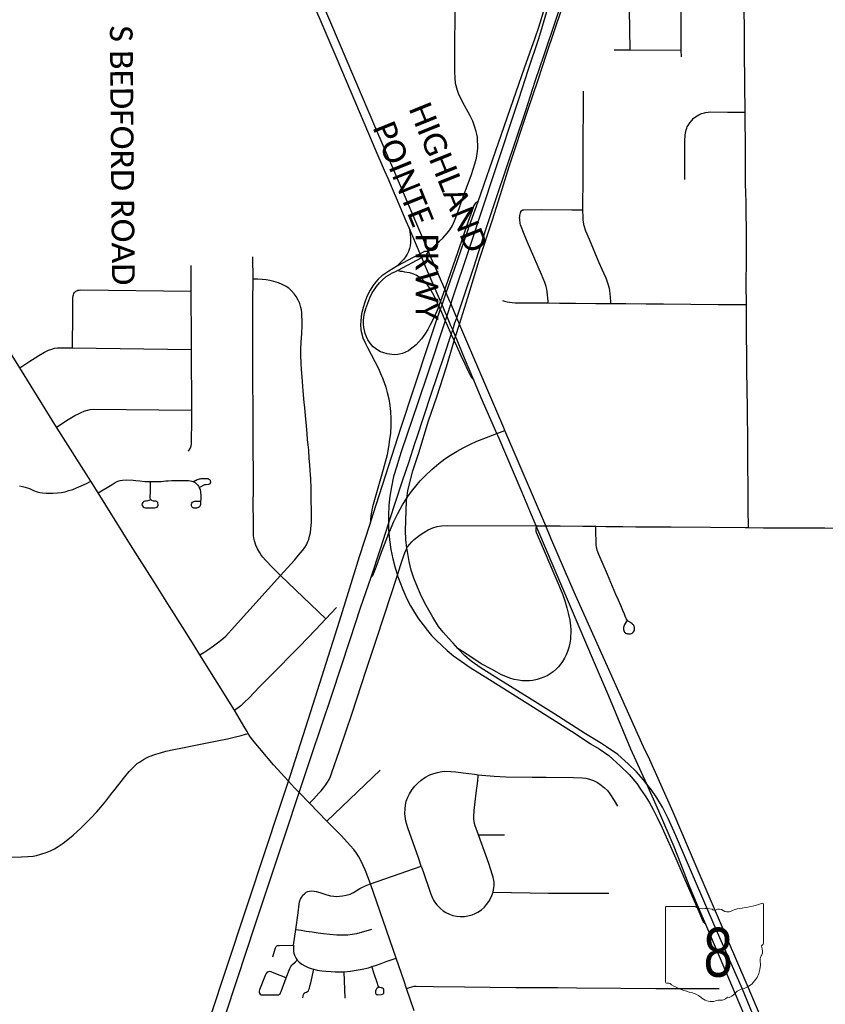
# Model space of a CAD drawing. Header units: feet. Extents: x -18 to 2245837, y -21 to 596159.
# Tile 19 of 34: x 2245792 to 2245801, y 596112 to 596124. Entities that reach past the tile are written whole.
import ezdxf
from ezdxf.enums import TextEntityAlignment as Align

# ---------------------------------------------------------------- set-up
doc = ezdxf.new("R2010")
doc.units = ezdxf.units.FT
doc.header["$MEASUREMENT"] = 0
for name, color, linetype in [('Centerlines', 7, 'Continuous'), ('SH_Text', 7, 'Continuous'), ('TX_P_20', 7, 'Continuous')]:
    doc.layers.add(name, color=color, linetype=linetype)
doc.styles.add('CUY - Design$0$Styledgn030', font='dgn030.shx')
doc.styles.add('P_Straight_Normal', font='calibri.ttf', dxfattribs={"height": 0.14})

msp = doc.modelspace()

# ---------------------------------------------------------------- linework, layer by layer
at = {"layer": 'Centerlines'}
for p, q in [((2245798.885, 596124.11), (2245799.079, 596124.109)), ((2245799.079, 596124.109), (2245799.707, 596124.107)), ((2245799.708, 596124.024), (2245799.707, 596124.107)), ((2245794.462, 596121.302), (2245794.459, 596121.574)), ((2245793.705, 596121.155), (2245793.705, 596121.47)), ((2245792.249, 596120.463), (2245793.707, 596120.443)), ((2245793.711, 596119.697), (2245793.707, 596120.443)), ((2245792.054, 596119.49), (2245791.604, 596120.216)), ((2245792.473, 596118.827), (2245792.054, 596119.49)), ((2245792.563, 596118.685), (2245792.473, 596118.827)), ((2245797.93, 596118.282), (2245798.046, 596118.281)), ((2245795.353, 596117.142), (2245794.796, 596117.675)), ((2245795.353, 596117.142), (2245795.483, 596117.282)), ((2245794.235, 596116.027), (2245793.809, 596116.704)), ((2245795.365, 596114.665), (2245796.017, 596115.292)), ((2245795.365, 596114.665), (2245795.152, 596114.886)), ((2245797.222, 596114.498), (2245797.542, 596114.498)), ((2245795.9, 596113.898), (2245796.521, 596114.113)), ((2245796.214, 596112.987), (2245795.9, 596113.898)), ((2245794.959, 596113.146), (2245794.986, 596113.339)), ((2245795.591, 596112.5), (2245795.579, 596112.822)), ((2245796.435, 596112.344), (2245796.343, 596112.615))]:
    msp.add_line(p, q, dxfattribs=at)
at = {"layer": 'Centerlines', "color": 1}
for p, q in [((2245796.507, 596121.614), (2245796.373, 596121.93)), ((2245796.527, 596121.568), (2245796.507, 596121.614)), ((2245796.238, 596121.411), (2245796.527, 596121.568)), ((2245798.046, 596118.281), (2245797.546, 596119.451))]:
    msp.add_line(p, q, dxfattribs=at)
for points in [[(2245796.115, 596122.535), (2245796.072, 596122.632), (2245795.971, 596122.869), (2245795.777, 596123.324), (2245795.491, 596123.998), (2245795.27, 596124.509), (2245795.166, 596124.756), (2245794.999, 596125.15), (2245794.784, 596125.652), (2245794.519, 596126.268), (2245794.374, 596126.609), (2245794.326, 596126.723)], [(2245796.612, 596121.64), (2245796.162, 596122.694), (2245795.979, 596123.12), (2245795.604, 596124.002), (2245795.428, 596124.414), (2245794.848, 596125.77), (2245794.515, 596126.551), (2245794.441, 596126.724)], [(2245797.218, 596122.254), (2245797.47, 596122.972), (2245797.685, 596123.596), (2245797.788, 596123.888), (2245797.919, 596124.257), (2245797.961, 596124.386), (2245798.022, 596124.588), (2245798.307, 596125.443), (2245798.326, 596125.501), (2245798.377, 596125.664), (2245798.421, 596125.817), (2245798.468, 596125.997), (2245798.509, 596126.168), (2245798.541, 596126.319), (2245798.57, 596126.482), (2245798.579, 596126.538)], [(2245796.293, 596118.833), (2245796.372, 596119.068), (2245796.445, 596119.289), (2245796.472, 596119.372), (2245796.641, 596119.881), (2245796.807, 596120.374), (2245796.889, 596120.626), (2245796.907, 596120.681), (2245796.935, 596120.766), (2245796.957, 596120.83), (2245797.047, 596121.099), (2245797.165, 596121.45), (2245797.319, 596121.921), (2245797.445, 596122.303), (2245797.801, 596123.368), (2245797.919, 596123.726), (2245798.026, 596124.049), (2245798.469, 596125.363)], [(2245798.081, 596124.657), (2245797.957, 596124.245), (2245797.833, 596123.868), (2245797.712, 596123.501), (2245797.408, 596122.581), (2245797.276, 596122.185), (2245797.108, 596121.676), (2245796.898, 596121.046), (2245796.883, 596121.003), (2245796.834, 596120.854), (2245796.814, 596120.793), (2245796.601, 596120.151), (2245796.476, 596119.774), (2245796.282, 596119.201)], [(2245796.969, 596116.781), (2245796.914, 596116.844), (2245796.854, 596116.907), (2245796.789, 596116.981), (2245796.734, 596117.049), (2245796.662, 596117.162), (2245796.581, 596117.306), (2245796.526, 596117.415), (2245796.476, 596117.53), (2245796.433, 596117.641), (2245796.4, 596117.741), (2245796.375, 596117.846), (2245796.348, 596117.991), (2245796.346, 596118.008), (2245796.335, 596118.113), (2245796.33, 596118.223), (2245796.341, 596118.59), (2245796.346, 596118.622), (2245796.359, 596118.712), (2245796.38, 596118.813), (2245796.419, 596118.955), (2245796.493, 596119.176), (2245796.612, 596119.569), (2245796.712, 596119.86), (2245796.831, 596120.227), (2245796.925, 596120.547), (2245796.931, 596120.568), (2245796.941, 596120.601), (2245796.989, 596120.753), (2245797.092, 596121.079), (2245797.231, 596121.534), (2245797.393, 596122.029), (2245797.513, 596122.403), (2245797.6, 596122.68), (2245797.824, 596123.361), (2245797.952, 596123.742), (2245798.06, 596124.07), (2245798.242, 596124.612)], [(2245796.612, 596121.64), (2245796.714, 596121.738), (2245796.747, 596121.766), (2245796.787, 596121.805), (2245796.838, 596121.865), (2245796.872, 596121.907), (2245796.903, 596121.959), (2245796.93, 596122.016), (2245796.964, 596122.109), (2245797.037, 596122.312), (2245797.136, 596122.585), (2245797.18, 596122.713), (2245797.199, 596122.784), (2245797.208, 596122.842), (2245797.213, 596122.904), (2245797.209, 596123.039), (2245797.203, 596123.077), (2245797.196, 596123.11), (2245797.176, 596123.177), (2245797.153, 596123.237), (2245797.121, 596123.304), (2245797.051, 596123.429), (2245797.009, 596123.508), (2245796.979, 596123.576), (2245796.965, 596123.613), (2245796.957, 596123.639), (2245796.949, 596123.669), (2245796.943, 596123.7), (2245796.937, 596123.766), (2245796.934, 596123.84), (2245796.935, 596124.114), (2245796.939, 596124.587)], [(2245796.373, 596121.93), (2245796.338, 596122.011), (2245796.263, 596122.186), (2245796.207, 596122.324)], [(2245797.218, 596122.254), (2245797.198, 596122.243), (2245797.184, 596122.23), (2245797.167, 596122.203), (2245797.144, 596122.144), (2245797.098, 596122.009), (2245796.971, 596121.638), (2245796.82, 596121.205), (2245796.811, 596121.18), (2245796.758, 596121.031), (2245796.751, 596121.011), (2245796.736, 596120.971), (2245796.712, 596120.91), (2245796.673, 596120.82), (2245796.633, 596120.742), (2245796.602, 596120.688), (2245796.564, 596120.627), (2245796.524, 596120.572), (2245796.491, 596120.533), (2245796.459, 596120.5), (2245796.424, 596120.469), (2245796.391, 596120.444), (2245796.364, 596120.425), (2245796.33, 596120.409), (2245796.293, 596120.392), (2245796.254, 596120.382)], [(2245796.274, 596119.49), (2245796.423, 596119.936), (2245796.627, 596120.553), (2245796.705, 596120.782), (2245796.755, 596120.926), (2245796.777, 596120.988), (2245796.829, 596121.136), (2245796.929, 596121.425), (2245797.131, 596122.004), (2245797.218, 596122.254)], [(2245796.373, 596121.93), (2245796.38, 596121.885), (2245796.386, 596121.85), (2245796.391, 596121.813), (2245796.392, 596121.782), (2245796.391, 596121.746), (2245796.386, 596121.711), (2245796.376, 596121.676), (2245796.364, 596121.642), (2245796.348, 596121.609), (2245796.327, 596121.574), (2245796.305, 596121.545), (2245796.277, 596121.514), (2245796.246, 596121.484), (2245796.24, 596121.478), (2245796.232, 596121.466)], [(2245796.507, 596121.614), (2245796.423, 596121.567), (2245796.232, 596121.466)], [(2245796.612, 596121.64), (2245796.585, 596121.643), (2245796.573, 596121.643), (2245796.562, 596121.64), (2245796.544, 596121.633), (2245796.537, 596121.63), (2245796.507, 596121.614)], [(2245796.527, 596121.568), (2245796.565, 596121.589), (2245796.581, 596121.599), (2245796.587, 596121.604), (2245796.592, 596121.61), (2245796.6, 596121.62), (2245796.612, 596121.64)], [(2245797.546, 596119.451), (2245797.532, 596119.483), (2245797.007, 596120.711), (2245796.989, 596120.753), (2245796.969, 596120.801), (2245796.957, 596120.83), (2245796.883, 596121.003), (2245796.868, 596121.038), (2245796.829, 596121.136), (2245796.812, 596121.176), (2245796.811, 596121.18), (2245796.744, 596121.332), (2245796.72, 596121.388), (2245796.645, 596121.561), (2245796.612, 596121.64)], [(2245797.166, 596120.066), (2245797.051, 596120.336), (2245796.987, 596120.496), (2245796.952, 596120.577), (2245796.941, 596120.601), (2245796.907, 596120.681), (2245796.884, 596120.732), (2245796.834, 596120.854), (2245796.815, 596120.899), (2245796.789, 596120.961), (2245796.777, 596120.988), (2245796.758, 596121.031), (2245796.574, 596121.457), (2245796.527, 596121.568)], [(2245796.232, 596121.466), (2245796.126, 596121.4), (2245796.074, 596121.367), (2245796.041, 596121.342), (2245795.995, 596121.301), (2245795.954, 596121.255), (2245795.93, 596121.222), (2245795.897, 596121.169), (2245795.873, 596121.124), (2245795.851, 596121.077), (2245795.829, 596121.019), (2245795.809, 596120.955), (2245795.795, 596120.895), (2245795.787, 596120.849), (2245795.78, 596120.788), (2245795.778, 596120.747), (2245795.783, 596120.68), (2245795.786, 596120.66), (2245795.806, 596120.585), (2245795.837, 596120.515), (2245795.862, 596120.464), (2245795.953, 596120.296), (2245795.997, 596120.208), (2245796.032, 596120.128), (2245796.043, 596120.103), (2245796.062, 596120.051), (2245796.087, 596119.98), (2245796.106, 596119.913), (2245796.123, 596119.835), (2245796.136, 596119.754), (2245796.146, 596119.681), (2245796.15, 596119.592), (2245796.148, 596119.511), (2245796.144, 596119.417), (2245796.134, 596119.341), (2245796.125, 596119.278), (2245796.103, 596119.153), (2245796.057, 596118.97), (2245795.925, 596118.515), (2245795.904, 596118.409), (2245795.895, 596118.305)], [(2245796.254, 596120.382), (2245796.234, 596120.378), (2245796.2, 596120.377), (2245796.16, 596120.378), (2245796.105, 596120.387), (2245796.052, 596120.403), (2245796.023, 596120.414), (2245795.991, 596120.431), (2245795.961, 596120.452), (2245795.934, 596120.475), (2245795.909, 596120.501), (2245795.887, 596120.53), (2245795.868, 596120.56), (2245795.85, 596120.597), (2245795.836, 596120.636), (2245795.825, 596120.675), (2245795.819, 596120.711), (2245795.815, 596120.752), (2245795.816, 596120.798), (2245795.82, 596120.839), (2245795.828, 596120.885), (2245795.844, 596120.944), (2245795.866, 596121.008), (2245795.893, 596121.074), (2245795.922, 596121.134), (2245795.95, 596121.176), (2245795.973, 596121.212), (2245796.01, 596121.259), (2245796.045, 596121.291), (2245796.092, 596121.333), (2245796.149, 596121.369), (2245796.159, 596121.374), (2245796.19, 596121.388), (2245796.238, 596121.411)], [(2245796.238, 596121.411), (2245796.251, 596121.405), (2245796.263, 596121.402), (2245796.289, 596121.399), (2245796.315, 596121.394), (2245796.377, 596121.383), (2245796.427, 596121.367), (2245796.465, 596121.35), (2245796.504, 596121.326), (2245796.542, 596121.295), (2245796.563, 596121.274), (2245796.588, 596121.244), (2245796.62, 596121.198), (2245796.645, 596121.159), (2245796.674, 596121.104), (2245796.718, 596121.011), (2245796.736, 596120.971), (2245796.755, 596120.926), (2245796.756, 596120.926), (2245796.814, 596120.793), (2245796.839, 596120.737), (2245796.889, 596120.626), (2245796.925, 596120.547), (2245796.953, 596120.484), (2245797.008, 596120.367), (2245797.056, 596120.264), (2245797.085, 596120.202), (2245797.117, 596120.133), (2245797.133, 596120.101), (2245797.149, 596120.084), (2245797.166, 596120.066)], [(2245797.447, 596119.412), (2245797.257, 596119.85), (2245797.166, 596120.066)], [(2245795.895, 596118.305), (2245795.932, 596118.423), (2245796.274, 596119.49)], [(2245796.294, 596118.541), (2245796.346, 596118.622), (2245796.367, 596118.655), (2245796.417, 596118.722), (2245796.455, 596118.768), (2245796.508, 596118.831), (2245796.569, 596118.895), (2245796.651, 596118.973), (2245796.738, 596119.045), (2245796.812, 596119.101), (2245796.88, 596119.148), (2245796.96, 596119.196), (2245797.036, 596119.239), (2245797.115, 596119.278), (2245797.204, 596119.318), (2245797.267, 596119.342), (2245797.447, 596119.412)], [(2245797.93, 596118.282), (2245797.859, 596118.447), (2245797.756, 596118.689), (2245797.462, 596119.378), (2245797.447, 596119.412)], [(2245796.282, 596119.201), (2245796.253, 596119.109), (2245796.224, 596119.011), (2245796.184, 596118.888), (2245796.156, 596118.76), (2245796.137, 596118.646), (2245796.126, 596118.535), (2245796.119, 596118.405), (2245796.12, 596118.308), (2245796.121, 596118.234), (2245796.125, 596118.195), (2245796.133, 596118.11), (2245796.149, 596117.993), (2245796.173, 596117.879), (2245796.202, 596117.766), (2245796.231, 596117.677), (2245796.233, 596117.668), (2245796.295, 596117.502)], [(2245795.907, 596117.652), (2245796.021, 596118), (2245796.12, 596118.308), (2245796.136, 596118.358), (2245796.208, 596118.573), (2245796.293, 596118.833)], [(2245795.907, 596117.652), (2245795.93, 596117.674), (2245795.968, 596117.777), (2245796.035, 596117.959), (2245796.1, 596118.127), (2245796.116, 596118.17), (2245796.118, 596118.18), (2245796.125, 596118.195), (2245796.136, 596118.218), (2245796.184, 596118.326), (2245796.235, 596118.433), (2245796.294, 596118.541)], [(2245793.494, 596110.925), (2245794.099, 596112.755), (2245794.414, 596113.704), (2245794.589, 596114.232), (2245794.802, 596114.873), (2245794.895, 596115.156), (2245794.919, 596115.23), (2245795.197, 596116.099), (2245795.519, 596117.116), (2245795.631, 596117.47), (2245795.765, 596117.908), (2245795.895, 596118.305)], [(2245797.93, 596118.282), (2245797.925, 596118.249), (2245797.927, 596118.216), (2245797.931, 596118.204), (2245798.209, 596117.554), (2245798.254, 596117.438), (2245798.284, 596117.351), (2245798.306, 596117.277), (2245798.326, 596117.197), (2245798.34, 596117.126), (2245798.348, 596117.059), (2245798.352, 596117.008), (2245798.348, 596116.895), (2245798.34, 596116.844), (2245798.329, 596116.794), (2245798.313, 596116.745), (2245798.296, 596116.702), (2245798.276, 596116.66), (2245798.252, 596116.62), (2245798.231, 596116.591), (2245798.202, 596116.555), (2245798.173, 596116.525), (2245798.138, 596116.495), (2245798.1, 596116.468), (2245798.065, 596116.447), (2245798.023, 596116.427), (2245797.98, 596116.411), (2245797.94, 596116.399), (2245797.89, 596116.39), (2245797.849, 596116.386), (2245797.802, 596116.385), (2245797.756, 596116.386), (2245797.715, 596116.391), (2245797.66, 596116.402), (2245797.605, 596116.418), (2245797.557, 596116.436), (2245797.505, 596116.459), (2245797.446, 596116.49), (2245797.384, 596116.527), (2245797.256, 596116.593), (2245797.142, 596116.669), (2245796.969, 596116.781)], [(2245799.09, 596115.549), (2245798.818, 596116.197), (2245798.643, 596116.605), (2245797.951, 596118.231), (2245797.93, 596118.282)], [(2245799.262, 596115.541), (2245798.714, 596116.758), (2245798.396, 596117.468), (2245798.277, 596117.742), (2245798.11, 596118.13), (2245798.046, 596118.281)], [(2245793.981, 596111.862), (2245794.269, 596112.727), (2245794.491, 596113.408), (2245794.694, 596114.02), (2245794.858, 596114.509), (2245795.027, 596115.015), (2245795.174, 596115.457), (2245795.425, 596116.21), (2245795.652, 596116.889), (2245795.779, 596117.276), (2245795.907, 596117.652)], [(2245796.295, 596117.502), (2245796.346, 596117.389), (2245796.392, 596117.302), (2245796.44, 596117.222), (2245796.49, 596117.144), (2245796.544, 596117.068), (2245796.599, 596116.999), (2245796.649, 596116.94), (2245796.709, 596116.876), (2245796.772, 596116.815), (2245796.838, 596116.756), (2245796.918, 596116.691), (2245797.009, 596116.624), (2245797.121, 596116.549), (2245797.356, 596116.4), (2245797.897, 596116.061), (2245798.408, 596115.74), (2245798.594, 596115.614)], [(2245798.729, 596115.618), (2245798.534, 596115.734), (2245798.146, 596115.985), (2245797.818, 596116.19), (2245797.498, 596116.388), (2245797.256, 596116.538), (2245797.133, 596116.623), (2245797.056, 596116.691), (2245796.969, 596116.781)], [(2245798.594, 596115.614), (2245798.702, 596115.55), (2245798.821, 596115.469), (2245798.962, 596115.341), (2245799.07, 596115.237), (2245799.161, 596115.127), (2245799.209, 596115.057), (2245799.264, 596114.976), (2245799.313, 596114.897), (2245799.364, 596114.808), (2245799.413, 596114.712), (2245799.471, 596114.585), (2245799.638, 596114.208), (2245799.74, 596113.982), (2245799.922, 596113.561), (2245799.976, 596113.433), (2245799.981, 596113.425), (2245799.987, 596113.419), (2245800.006, 596113.402)], [(2245801.511, 596110.128), (2245801.45, 596110.27), (2245801.151, 596110.956), (2245800.944, 596111.448), (2245800.675, 596112.082), (2245800.455, 596112.608), (2245800.136, 596113.338), (2245799.858, 596113.983), (2245799.637, 596114.497), (2245799.545, 596114.7), (2245799.475, 596114.837), (2245799.408, 596114.953), (2245799.337, 596115.054), (2245799.285, 596115.119), (2245799.243, 596115.173), (2245799.159, 596115.27), (2245799.055, 596115.368), (2245798.928, 596115.482), (2245798.791, 596115.578), (2245798.729, 596115.618)], [(2245800.006, 596113.402), (2245799.963, 596113.503), (2245799.804, 596113.878), (2245799.702, 596114.142), (2245799.619, 596114.353), (2245799.432, 596114.789), (2245799.302, 596115.081), (2245799.285, 596115.119), (2245799.09, 596115.549)], [(2245801.807, 596109.492), (2245801.397, 596110.545), (2245801.28, 596110.837), (2245801.136, 596111.184), (2245801.005, 596111.504), (2245800.88, 596111.798), (2245800.513, 596112.661), (2245800.401, 596112.927), (2245800.273, 596113.22), (2245799.903, 596114.088), (2245799.607, 596114.775), (2245799.304, 596115.452), (2245799.262, 596115.541)], [(2245802.934, 596105.846), (2245802.866, 596106.202), (2245802.82, 596106.424), (2245802.763, 596106.665), (2245802.702, 596106.895), (2245802.644, 596107.093), (2245802.571, 596107.319), (2245802.493, 596107.543), (2245802.409, 596107.765), (2245802.329, 596107.968), (2245802.054, 596108.618), (2245801.901, 596108.976), (2245801.856, 596109.08), (2245801.768, 596109.283), (2245801.609, 596109.659), (2245801.031, 596110.999), (2245800.901, 596111.303), (2245800.687, 596111.805), (2245800.279, 596112.758), (2245800.112, 596113.152), (2245800.006, 596113.402)]]:
    msp.add_lwpolyline(points, dxfattribs=at)
at = {"layer": 'Centerlines'}
for points in [[(2245800.489, 596123.349), (2245800.487, 596123.685), (2245800.486, 596123.767), (2245800.483, 596124.026), (2245800.48, 596124.269), (2245800.479, 596124.699), (2245800.48, 596124.959), (2245800.477, 596125.043), (2245800.475, 596125.085), (2245800.472, 596125.118), (2245800.459, 596125.179), (2245800.442, 596125.24), (2245800.418, 596125.299), (2245800.389, 596125.351), (2245800.354, 596125.407), (2245800.316, 596125.454), (2245800.276, 596125.495), (2245800.239, 596125.528), (2245800.189, 596125.563), (2245800.098, 596125.616), (2245800.06, 596125.636)], [(2245799.079, 596124.109), (2245799.07, 596124.853), (2245799.076, 596124.895), (2245799.098, 596124.931), (2245799.238, 596125.077), (2245799.276, 596125.117)], [(2245799.707, 596124.107), (2245799.706, 596124.798), (2245799.704, 596124.842), (2245799.701, 596124.873), (2245799.694, 596124.91), (2245799.685, 596124.937), (2245799.677, 596124.954), (2245799.664, 596124.971), (2245799.641, 596124.987), (2245799.482, 596125.063), (2245799.424, 596125.087), (2245799.369, 596125.111)], [(2245798.501, 596122.153), (2245798.5, 596122.178), (2245798.505, 596122.539), (2245798.506, 596122.827), (2245798.509, 596123.579), (2245798.51, 596123.605)], [(2245799.75, 596122.522), (2245799.75, 596122.562), (2245799.75, 596122.699), (2245799.752, 596123.001), (2245799.754, 596123.06), (2245799.755, 596123.071), (2245799.757, 596123.088), (2245799.762, 596123.112), (2245799.766, 596123.13), (2245799.774, 596123.15), (2245799.78, 596123.167), (2245799.79, 596123.184), (2245799.812, 596123.218), (2245799.839, 596123.251), (2245799.854, 596123.268), (2245799.869, 596123.28), (2245799.901, 596123.302), (2245799.92, 596123.314), (2245799.937, 596123.322), (2245799.956, 596123.33), (2245799.975, 596123.336), (2245799.991, 596123.34), (2245800.005, 596123.344), (2245800.037, 596123.348), (2245800.063, 596123.35), (2245800.274, 596123.349), (2245800.387, 596123.348), (2245800.461, 596123.349), (2245800.489, 596123.349)], [(2245800.506, 596120.991), (2245800.503, 596121.243), (2245800.506, 596121.534), (2245800.504, 596121.912), (2245800.501, 596122.111), (2245800.5, 596122.244), (2245800.497, 596122.36), (2245800.494, 596122.468), (2245800.493, 596122.582), (2245800.493, 596122.916), (2245800.492, 596123.004), (2245800.491, 596123.213), (2245800.489, 596123.294), (2245800.489, 596123.349)], [(2245796.207, 596122.324), (2245796.168, 596122.409), (2245796.115, 596122.535)], [(2245798.077, 596121.011), (2245798.075, 596121.034), (2245798.064, 596121.147), (2245798.059, 596121.178), (2245798.055, 596121.196), (2245798.05, 596121.213), (2245798.036, 596121.261), (2245797.996, 596121.358), (2245797.821, 596121.764), (2245797.773, 596121.873), (2245797.752, 596121.928), (2245797.739, 596121.966), (2245797.735, 596121.983), (2245797.732, 596122), (2245797.73, 596122.016), (2245797.728, 596122.035), (2245797.727, 596122.058), (2245797.728, 596122.07), (2245797.729, 596122.082), (2245797.736, 596122.114), (2245797.74, 596122.126), (2245797.742, 596122.133), (2245797.746, 596122.137), (2245797.756, 596122.146)], [(2245797.756, 596122.146), (2245797.768, 596122.15), (2245797.779, 596122.152), (2245797.998, 596122.154), (2245798.365, 596122.153), (2245798.501, 596122.153)], [(2245798.845, 596121.004), (2245798.843, 596121.028), (2245798.836, 596121.125), (2245798.832, 596121.161), (2245798.827, 596121.188), (2245798.812, 596121.242), (2245798.785, 596121.313), (2245798.739, 596121.419), (2245798.703, 596121.503), (2245798.581, 596121.786), (2245798.539, 596121.892), (2245798.518, 596121.956), (2245798.509, 596122.002), (2245798.506, 596122.028), (2245798.504, 596122.054), (2245798.501, 596122.153)], [(2245794.796, 596117.675), (2245794.706, 596117.769), (2245794.614, 596117.862), (2245794.582, 596117.898), (2245794.558, 596117.932), (2245794.539, 596117.96), (2245794.517, 596118.002), (2245794.497, 596118.047), (2245794.48, 596118.097), (2245794.472, 596118.13), (2245794.468, 596118.164), (2245794.466, 596118.354), (2245794.464, 596118.53), (2245794.467, 596118.746), (2245794.463, 596119.403), (2245794.461, 596120.366), (2245794.458, 596121.02), (2245794.462, 596121.302)], [(2245794.796, 596117.675), (2245794.969, 596117.863), (2245795.02, 596117.921), (2245795.068, 596117.979), (2245795.094, 596118.015), (2245795.115, 596118.05), (2245795.133, 596118.09), (2245795.143, 596118.115), (2245795.155, 596118.155), (2245795.164, 596118.196), (2245795.171, 596118.251), (2245795.178, 596118.323), (2245795.175, 596118.744), (2245795.17, 596118.858), (2245795.166, 596118.911), (2245795.162, 596118.96), (2245795.157, 596119.028), (2245795.151, 596119.106), (2245795.145, 596119.208), (2245795.136, 596119.274), (2245795.129, 596119.335), (2245795.123, 596119.414), (2245795.118, 596119.505), (2245795.113, 596119.551), (2245795.106, 596119.629), (2245795.097, 596119.731), (2245795.089, 596119.792), (2245795.075, 596119.936), (2245795.066, 596120.049), (2245795.055, 596120.199), (2245795.051, 596120.265), (2245795.047, 596120.374), (2245795.049, 596120.444), (2245795.053, 596120.531), (2245795.059, 596120.636), (2245795.064, 596120.733), (2245795.064, 596120.799), (2245795.061, 596120.855), (2245795.059, 596120.89), (2245795.054, 596120.926), (2245795.047, 596120.957), (2245795.034, 596121.004), (2245795.016, 596121.044), (2245794.989, 596121.09), (2245794.965, 596121.124), (2245794.932, 596121.161), (2245794.899, 596121.191), (2245794.866, 596121.214), (2245794.82, 596121.239), (2245794.774, 596121.259), (2245794.717, 596121.275), (2245794.668, 596121.286), (2245794.621, 596121.293), (2245794.573, 596121.299), (2245794.521, 596121.301), (2245794.462, 596121.302)], [(2245791.604, 596120.216), (2245791.216, 596120.833), (2245791.021, 596121.143)], [(2245792.249, 596120.463), (2245792.253, 596120.881), (2245792.255, 596121.009), (2245792.256, 596121.077), (2245792.259, 596121.1), (2245792.262, 596121.111), (2245792.267, 596121.125), (2245792.276, 596121.14), (2245792.29, 596121.154), (2245792.302, 596121.161), (2245792.316, 596121.167), (2245792.33, 596121.169), (2245792.353, 596121.17), (2245793.705, 596121.155)], [(2245793.707, 596120.443), (2245793.706, 596120.802), (2245793.705, 596120.9), (2245793.705, 596121.155)], [(2245797.515, 596121.041), (2245797.541, 596121.034), (2245797.575, 596121.026), (2245797.604, 596121.022), (2245797.636, 596121.017), (2245797.672, 596121.014), (2245797.708, 596121.012), (2245797.817, 596121.011), (2245798.033, 596121.012), (2245798.077, 596121.011)], [(2245798.077, 596121.011), (2245798.214, 596121.01), (2245798.41, 596121.008), (2245798.662, 596121.005), (2245798.845, 596121.004)], [(2245798.845, 596121.004), (2245799.028, 596121.003), (2245799.276, 596121), (2245799.487, 596120.999), (2245800.157, 596120.992), (2245800.464, 596120.991), (2245800.506, 596120.991)], [(2245800.529, 596118.262), (2245800.526, 596118.491), (2245800.525, 596118.556), (2245800.524, 596118.777), (2245800.521, 596119.006), (2245800.52, 596119.408), (2245800.519, 596119.596), (2245800.517, 596119.723), (2245800.514, 596119.957), (2245800.511, 596120.178), (2245800.509, 596120.382), (2245800.505, 596120.61), (2245800.507, 596120.949), (2245800.506, 596120.991)], [(2245791.604, 596120.216), (2245791.716, 596120.29), (2245791.836, 596120.366), (2245791.908, 596120.409), (2245791.958, 596120.434), (2245791.996, 596120.447), (2245792.028, 596120.456), (2245792.065, 596120.46), (2245792.112, 596120.463), (2245792.21, 596120.463), (2245792.249, 596120.463)], [(2245792.054, 596119.49), (2245792.196, 596119.583), (2245792.238, 596119.607), (2245792.279, 596119.631), (2245792.322, 596119.654), (2245792.357, 596119.671), (2245792.393, 596119.686), (2245792.416, 596119.694), (2245792.439, 596119.7), (2245792.466, 596119.706), (2245792.504, 596119.71), (2245793.711, 596119.697)], [(2245793.671, 596119.198), (2245793.69, 596119.23), (2245793.698, 596119.248), (2245793.703, 596119.263), (2245793.708, 596119.28), (2245793.708, 596119.299), (2245793.71, 596119.583), (2245793.711, 596119.697)], [(2245797.447, 596119.412), (2245797.48, 596119.425), (2245797.546, 596119.451)], [(2245792.563, 596118.685), (2245792.735, 596118.79), (2245792.773, 596118.811), (2245792.805, 596118.827), (2245792.835, 596118.837), (2245792.864, 596118.843), (2245792.91, 596118.846), (2245792.992, 596118.843), (2245793.025, 596118.838), (2245793.076, 596118.831), (2245793.135, 596118.825), (2245793.175, 596118.823), (2245793.207, 596118.823)], [(2245793.802, 596118.753), (2245793.817, 596118.761), (2245793.863, 596118.785), (2245793.871, 596118.788), (2245793.877, 596118.789), (2245793.886, 596118.79), (2245793.92, 596118.792), (2245793.929, 596118.795), (2245793.934, 596118.798), (2245793.938, 596118.802), (2245793.941, 596118.806), (2245793.942, 596118.812), (2245793.943, 596118.816), (2245793.94, 596118.837), (2245793.937, 596118.841), (2245793.932, 596118.846), (2245793.926, 596118.85), (2245793.921, 596118.853), (2245793.915, 596118.855), (2245793.91, 596118.856), (2245793.905, 596118.857), (2245793.823, 596118.856), (2245793.811, 596118.855), (2245793.802, 596118.853), (2245793.789, 596118.85), (2245793.778, 596118.845), (2245793.764, 596118.838), (2245793.753, 596118.832), (2245793.736, 596118.821)], [(2245791.603, 596118.771), (2245791.639, 596118.765), (2245791.672, 596118.757), (2245791.722, 596118.738), (2245791.774, 596118.716), (2245791.817, 596118.7), (2245791.851, 596118.691), (2245791.884, 596118.686), (2245791.929, 596118.684), (2245792.009, 596118.682), (2245792.065, 596118.685), (2245792.11, 596118.69), (2245792.16, 596118.699), (2245792.207, 596118.713), (2245792.255, 596118.728), (2245792.3, 596118.747), (2245792.355, 596118.77), (2245792.422, 596118.802), (2245792.473, 596118.827)], [(2245793.208, 596118.602), (2245793.172, 596118.59), (2245793.153, 596118.586), (2245793.138, 596118.583), (2245793.123, 596118.579), (2245793.11, 596118.569), (2245793.103, 596118.556), (2245793.101, 596118.541), (2245793.106, 596118.526), (2245793.116, 596118.514), (2245793.13, 596118.507), (2245793.145, 596118.503), (2245793.254, 596118.502), (2245793.274, 596118.506), (2245793.288, 596118.511), (2245793.297, 596118.521), (2245793.301, 596118.534), (2245793.295, 596118.568), (2245793.286, 596118.576), (2245793.271, 596118.582), (2245793.258, 596118.583), (2245793.241, 596118.584), (2245793.224, 596118.591), (2245793.212, 596118.6), (2245793.207, 596118.609), (2245793.203, 596118.623), (2245793.204, 596118.711), (2245793.206, 596118.79), (2245793.207, 596118.823)], [(2245793.207, 596118.823), (2245793.337, 596118.825), (2245793.365, 596118.828), (2245793.392, 596118.832), (2245793.422, 596118.835), (2245793.466, 596118.838), (2245793.569, 596118.839), (2245793.672, 596118.836), (2245793.712, 596118.83), (2245793.725, 596118.826), (2245793.736, 596118.821)], [(2245793.802, 596118.753), (2245793.807, 596118.741), (2245793.812, 596118.727), (2245793.818, 596118.697), (2245793.822, 596118.646), (2245793.817, 596118.543), (2245793.815, 596118.533), (2245793.81, 596118.522), (2245793.804, 596118.514), (2245793.792, 596118.506), (2245793.781, 596118.501), (2245793.771, 596118.499), (2245793.759, 596118.499), (2245793.737, 596118.5), (2245793.728, 596118.503), (2245793.72, 596118.507), (2245793.715, 596118.512), (2245793.711, 596118.518), (2245793.707, 596118.526), (2245793.706, 596118.537), (2245793.708, 596118.551), (2245793.712, 596118.561), (2245793.719, 596118.57), (2245793.727, 596118.576), (2245793.736, 596118.58), (2245793.748, 596118.582), (2245793.762, 596118.583), (2245793.817, 596118.586)], [(2245793.736, 596118.821), (2245793.752, 596118.812), (2245793.766, 596118.8), (2245793.787, 596118.778), (2245793.794, 596118.767), (2245793.802, 596118.753)], [(2245793.809, 596116.704), (2245793.739, 596116.815), (2245793.6, 596117.037), (2245793.439, 596117.293), (2245793.254, 596117.587), (2245792.962, 596118.048), (2245792.563, 596118.685)], [(2245796.306, 596117.906), (2245796.322, 596117.95), (2245796.337, 596117.99), (2245796.346, 596118.008), (2245796.355, 596118.024), (2245796.381, 596118.057), (2245796.405, 596118.085), (2245796.437, 596118.115), (2245796.47, 596118.143), (2245796.51, 596118.172), (2245796.555, 596118.202), (2245796.606, 596118.231), (2245796.663, 596118.257), (2245796.718, 596118.273), (2245796.771, 596118.281), (2245796.844, 596118.287), (2245797.93, 596118.282)], [(2245798.046, 596118.281), (2245798.225, 596118.28), (2245798.503, 596118.277), (2245798.662, 596118.276)], [(2245799.042, 596117.125), (2245799.019, 596117.088), (2245799.011, 596117.072), (2245799.007, 596117.061), (2245799.002, 596117.048), (2245798.999, 596117.038), (2245798.998, 596117.027), (2245798.999, 596117.011), (2245799.002, 596117), (2245799.006, 596116.99), (2245799.012, 596116.981), (2245799.019, 596116.974), (2245799.025, 596116.969), (2245799.036, 596116.964), (2245799.044, 596116.962), (2245799.052, 596116.96), (2245799.066, 596116.958), (2245799.077, 596116.959), (2245799.086, 596116.96), (2245799.098, 596116.963), (2245799.106, 596116.967), (2245799.115, 596116.975), (2245799.121, 596116.983), (2245799.128, 596116.996), (2245799.132, 596117.009), (2245799.134, 596117.021), (2245799.133, 596117.032), (2245799.133, 596117.041), (2245799.13, 596117.051), (2245799.125, 596117.063), (2245799.12, 596117.07), (2245799.115, 596117.075), (2245799.106, 596117.083), (2245799.084, 596117.099), (2245799.058, 596117.115), (2245799.049, 596117.122), (2245799.042, 596117.13), (2245799.037, 596117.137), (2245799.032, 596117.146), (2245799.02, 596117.175), (2245799.01, 596117.202), (2245798.991, 596117.244), (2245798.965, 596117.306), (2245798.937, 596117.373), (2245798.907, 596117.442), (2245798.802, 596117.685), (2245798.696, 596117.931), (2245798.678, 596117.984), (2245798.668, 596118.023), (2245798.666, 596118.043), (2245798.664, 596118.063), (2245798.662, 596118.235), (2245798.662, 596118.276)], [(2245798.662, 596118.276), (2245798.781, 596118.275), (2245798.991, 596118.273), (2245799.151, 596118.271), (2245799.584, 596118.271), (2245800.063, 596118.266), (2245800.491, 596118.262), (2245800.529, 596118.262)], [(2245800.529, 596118.262), (2245800.713, 596118.259), (2245801.295, 596118.257), (2245801.465, 596118.256), (2245801.872, 596118.252), (2245802.29, 596118.249), (2245802.612, 596118.246)], [(2245795.152, 596114.886), (2245795.201, 596114.935), (2245795.268, 596115.009), (2245795.297, 596115.039), (2245795.324, 596115.073), (2245795.349, 596115.108), (2245795.372, 596115.142), (2245795.392, 596115.177), (2245795.41, 596115.213), (2245795.426, 596115.26), (2245795.52, 596115.531), (2245795.674, 596115.988), (2245795.848, 596116.516), (2245795.974, 596116.893), (2245796.153, 596117.44), (2245796.22, 596117.64), (2245796.231, 596117.677), (2245796.267, 596117.798), (2245796.306, 596117.906)], [(2245793.809, 596116.704), (2245793.859, 596116.732), (2245793.908, 596116.764), (2245793.978, 596116.813), (2245794.028, 596116.851), (2245794.08, 596116.892), (2245794.127, 596116.933), (2245794.162, 596116.969), (2245794.196, 596117.008), (2245794.796, 596117.675)], [(2245794.235, 596116.027), (2245794.297, 596116.071), (2245794.326, 596116.091), (2245794.354, 596116.117), (2245794.413, 596116.175), (2245794.541, 596116.309), (2245794.668, 596116.437), (2245795.029, 596116.805), (2245795.227, 596117.01), (2245795.353, 596117.142)], [(2245794.4, 596115.741), (2245794.388, 596115.762), (2245794.363, 596115.808), (2245794.235, 596116.027)], [(2245791.456, 596114.227), (2245791.625, 596114.228), (2245791.702, 596114.232), (2245791.768, 596114.239), (2245791.808, 596114.246), (2245791.862, 596114.26), (2245791.94, 596114.286), (2245791.987, 596114.305), (2245792.028, 596114.326), (2245792.076, 596114.356), (2245792.135, 596114.396), (2245792.192, 596114.44), (2245792.258, 596114.496), (2245792.354, 596114.582), (2245792.406, 596114.632), (2245792.474, 596114.702), (2245792.548, 596114.781), (2245792.598, 596114.839), (2245792.657, 596114.91), (2245792.721, 596114.991), (2245792.772, 596115.056), (2245792.876, 596115.19), (2245792.892, 596115.209), (2245792.945, 596115.272), (2245793.006, 596115.336), (2245793.044, 596115.372), (2245793.07, 596115.39), (2245793.118, 596115.42), (2245793.155, 596115.44), (2245793.188, 596115.456), (2245793.27, 596115.486), (2245793.33, 596115.504), (2245793.395, 596115.521), (2245793.491, 596115.543), (2245793.577, 596115.559), (2245793.738, 596115.592), (2245794.024, 596115.649), (2245794.148, 596115.676), (2245794.231, 596115.695), (2245794.315, 596115.714), (2245794.368, 596115.731), (2245794.4, 596115.741)], [(2245795.152, 596114.886), (2245795.027, 596115.015), (2245794.969, 596115.074), (2245794.895, 596115.156), (2245794.712, 596115.356), (2245794.454, 596115.662), (2245794.423, 596115.705), (2245794.4, 596115.741)], [(2245796.521, 596114.113), (2245796.488, 596114.218), (2245796.359, 596114.583), (2245796.335, 596114.666), (2245796.325, 596114.721), (2245796.322, 596114.761), (2245796.323, 596114.817), (2245796.328, 596114.863), (2245796.339, 596114.912), (2245796.356, 596114.96), (2245796.376, 596115.001), (2245796.409, 596115.052), (2245796.443, 596115.096), (2245796.481, 596115.131), (2245796.521, 596115.167), (2245796.566, 596115.199), (2245796.629, 596115.234), (2245796.675, 596115.248), (2245796.722, 596115.263), (2245796.754, 596115.271), (2245796.803, 596115.277), (2245796.883, 596115.273), (2245796.945, 596115.268), (2245797.036, 596115.258), (2245797.174, 596115.241), (2245797.221, 596115.235)], [(2245797.222, 596114.498), (2245797.193, 596114.576), (2245797.183, 596114.608), (2245797.174, 596114.637), (2245797.169, 596114.664), (2245797.165, 596114.69), (2245797.164, 596114.717), (2245797.169, 596114.798), (2245797.195, 596115.009), (2245797.213, 596115.161), (2245797.219, 596115.215), (2245797.221, 596115.235)], [(2245797.221, 596115.235), (2245797.263, 596115.229), (2245797.416, 596115.215), (2245797.556, 596115.207), (2245797.88, 596115.205), (2245798.051, 596115.204), (2245798.385, 596115.2), (2245798.493, 596115.196), (2245798.538, 596115.191), (2245798.583, 596115.181), (2245798.63, 596115.163), (2245798.68, 596115.138), (2245798.727, 596115.108), (2245798.766, 596115.076), (2245798.802, 596115.04), (2245798.833, 596115), (2245798.885, 596114.917), (2245798.924, 596114.848)], [(2245795.9, 596113.898), (2245795.833, 596114.071), (2245795.808, 596114.132), (2245795.783, 596114.183), (2245795.759, 596114.229), (2245795.73, 596114.273), (2245795.697, 596114.32), (2245795.653, 596114.368), (2245795.544, 596114.485), (2245795.365, 596114.665)], [(2245797.403, 596113.795), (2245797.412, 596113.852), (2245797.414, 596113.88), (2245797.413, 596113.919), (2245797.412, 596113.941), (2245797.408, 596113.959), (2245797.403, 596113.981), (2245797.396, 596114.004), (2245797.37, 596114.082), (2245797.348, 596114.148), (2245797.26, 596114.396), (2245797.222, 596114.498)], [(2245796.521, 596114.113), (2245796.544, 596114.049), (2245796.637, 596113.783), (2245796.659, 596113.722), (2245796.672, 596113.699), (2245796.684, 596113.678), (2245796.711, 596113.642), (2245796.752, 596113.6), (2245796.789, 596113.569), (2245796.825, 596113.548), (2245796.867, 596113.527), (2245796.908, 596113.512), (2245796.953, 596113.501), (2245796.999, 596113.497), (2245797.05, 596113.498), (2245797.094, 596113.505), (2245797.146, 596113.52), (2245797.184, 596113.534), (2245797.216, 596113.552), (2245797.261, 596113.581), (2245797.296, 596113.614), (2245797.323, 596113.644), (2245797.349, 596113.681), (2245797.379, 596113.735), (2245797.403, 596113.795)], [(2245795.041, 596113.711), (2245795.054, 596113.733), (2245795.071, 596113.758), (2245795.091, 596113.777), (2245795.113, 596113.795), (2245795.133, 596113.804), (2245795.152, 596113.81), (2245795.172, 596113.813), (2245795.211, 596113.809), (2245795.236, 596113.803), (2245795.281, 596113.791), (2245795.365, 596113.764), (2245795.41, 596113.753), (2245795.45, 596113.747), (2245795.489, 596113.744), (2245795.521, 596113.746), (2245795.556, 596113.751), (2245795.602, 596113.76), (2245795.65, 596113.774), (2245795.694, 596113.792), (2245795.726, 596113.811), (2245795.769, 596113.841), (2245795.801, 596113.858), (2245795.837, 596113.876), (2245795.857, 596113.884), (2245795.9, 596113.898)], [(2245797.403, 596113.795), (2245798.081, 596113.786), (2245798.706, 596113.784), (2245798.82, 596113.784)], [(2245794.986, 596113.339), (2245795.013, 596113.542), (2245795.027, 596113.651), (2245795.031, 596113.678), (2245795.041, 596113.711)], [(2245794.986, 596113.339), (2245795.05, 596113.33), (2245795.114, 596113.321), (2245795.185, 596113.31), (2245795.259, 596113.299), (2245795.326, 596113.29), (2245795.403, 596113.282), (2245795.489, 596113.276), (2245795.557, 596113.275), (2245795.622, 596113.276), (2245795.676, 596113.281), (2245795.731, 596113.292), (2245795.918, 596113.344)], [(2245794.702, 596113.006), (2245794.738, 596113.116), (2245794.743, 596113.131), (2245794.751, 596113.139), (2245794.763, 596113.144), (2245794.783, 596113.144), (2245794.959, 596113.146)], [(2245794.959, 596113.146), (2245794.958, 596113.121), (2245794.956, 596113.094), (2245794.957, 596113.071), (2245794.962, 596113.048), (2245794.971, 596113.025), (2245794.981, 596113.001), (2245794.991, 596112.983), (2245795.004, 596112.965)], [(2245794.868, 596112.746), (2245794.912, 596112.863), (2245794.924, 596112.886), (2245794.935, 596112.902), (2245794.949, 596112.915), (2245794.983, 596112.943), (2245795.004, 596112.965)], [(2245795.004, 596112.965), (2245795.026, 596112.941), (2245795.061, 596112.913), (2245795.095, 596112.893), (2245795.138, 596112.874), (2245795.173, 596112.861), (2245795.206, 596112.852)], [(2245795.918, 596112.885), (2245795.961, 596112.899), (2245796.029, 596112.923), (2245796.094, 596112.946), (2245796.166, 596112.971), (2245796.214, 596112.987)], [(2245796.343, 596112.615), (2245796.312, 596112.706), (2245796.214, 596112.987)], [(2245794.868, 596112.746), (2245794.722, 596112.805), (2245794.682, 596112.819), (2245794.664, 596112.824), (2245794.649, 596112.823), (2245794.633, 596112.815), (2245794.623, 596112.802), (2245794.61, 596112.775), (2245794.54, 596112.599), (2245794.537, 596112.583), (2245794.538, 596112.568), (2245794.54, 596112.559), (2245794.548, 596112.548)], [(2245795.07, 596112.503), (2245795.074, 596112.529), (2245795.078, 596112.543), (2245795.087, 596112.558), (2245795.101, 596112.568), (2245795.116, 596112.573), (2245795.128, 596112.58), (2245795.139, 596112.59), (2245795.146, 596112.603), (2245795.152, 596112.62), (2245795.158, 596112.644), (2245795.17, 596112.688), (2245795.206, 596112.852)], [(2245795.206, 596112.852), (2245795.247, 596112.842), (2245795.303, 596112.834), (2245795.352, 596112.829), (2245795.419, 596112.825), (2245795.469, 596112.823), (2245795.579, 596112.822)], [(2245795.579, 596112.822), (2245795.656, 596112.83), (2245795.726, 596112.84), (2245795.8, 596112.855), (2245795.876, 596112.872), (2245795.918, 596112.885)], [(2245796.001, 596112.635), (2245795.982, 596112.621), (2245795.974, 596112.611), (2245795.966, 596112.597), (2245795.961, 596112.586), (2245795.96, 596112.574), (2245795.962, 596112.561), (2245795.966, 596112.553), (2245795.973, 596112.545), (2245795.983, 596112.542), (2245795.992, 596112.541), (2245796.032, 596112.543), (2245796.046, 596112.547), (2245796.056, 596112.552), (2245796.062, 596112.56), (2245796.065, 596112.572), (2245796.062, 596112.601), (2245796.058, 596112.612), (2245796.05, 596112.62), (2245796.045, 596112.623), (2245796.037, 596112.626), (2245796.016, 596112.629), (2245796.007, 596112.634), (2245796, 596112.639), (2245795.996, 596112.649), (2245795.992, 596112.66), (2245795.988, 596112.677), (2245795.946, 596112.797), (2245795.918, 596112.885)], [(2245794.548, 596112.548), (2245794.561, 596112.541), (2245794.568, 596112.539), (2245794.575, 596112.538), (2245794.773, 596112.541), (2245794.785, 596112.547), (2245794.793, 596112.553), (2245794.798, 596112.564), (2245794.805, 596112.579), (2245794.868, 596112.746)], [(2245796.343, 596112.615), (2245796.379, 596112.628), (2245796.407, 596112.638), (2245796.436, 596112.644), (2245796.461, 596112.646), (2245796.672, 596112.643), (2245797.051, 596112.639), (2245797.682, 596112.63), (2245798.19, 596112.629), (2245798.424, 596112.627), (2245798.965, 596112.62), (2245799.396, 596112.619), (2245800.071, 596112.615), (2245800.169, 596112.615)]]:
    msp.add_lwpolyline(points, dxfattribs=at)
at = {"layer": 'TX_P_20', "color": 7, "linetype": 'Continuous', "lineweight": 13, "flags": 128}
msp.add_lwpolyline([(2245800.713, 596113.169), (2245800.713, 596113.645), (2245800.713, 596113.645, 0.497906), (2245800.698, 596113.66), (2245800.698, 596113.66, -0.057055), (2245800.416, 596113.598), (2245800.416, 596113.598, 0.102558), (2245800.317, 596113.564), (2245800.317, 596113.564, -0.2725), (2245800.219, 596113.574), (2245800.219, 596113.574, 0.289933), (2245800.133, 596113.579), (2245800.133, 596113.579, -0.350735), (2245800.085, 596113.589), (2245800.085, 596113.589, 0.06336), (2245799.963, 596113.594), (2245799.963, 596113.594, -0.174044), (2245799.877, 596113.623), (2245799.877, 596113.623), (2245799.525, 596113.623), (2245799.525, 596113.623, 0.414214), (2245799.514, 596113.607), (2245799.514, 596113.607), (2245799.514, 596112.696), (2245799.514, 596112.696, 0.395667), (2245799.525, 596112.681), (2245799.525, 596112.681, 0.057944), (2245799.549, 596112.682), (2245799.549, 596112.682, -0.284496), (2245799.585, 596112.663), (2245799.585, 596112.663, 0.073372), (2245799.835, 596112.566), (2245799.835, 596112.566, -0.125673), (2245799.96, 596112.498), (2245799.96, 596112.498, 0.247435), (2245800.127, 596112.464), (2245800.127, 596112.464, -0.111792), (2245800.192, 596112.474), (2245800.192, 596112.474, 0.206964), (2245800.264, 596112.503), (2245800.264, 596112.503, -0.300474), (2245800.294, 596112.508), (2245800.294, 596112.508, 0.178145), (2245800.353, 596112.547), (2245800.353, 596112.547, -0.213349), (2245800.478, 596112.615), (2245800.478, 596112.615, 0.347635), (2245800.672, 596112.959), (2245800.672, 596112.959, -0.222258), (2245800.695, 596113.031), (2245800.695, 596113.031, 0.192645), (2245800.692, 596113.123), (2245800.692, 596113.123, -0.479082), (2245800.704, 596113.154), (2245800.704, 596113.154, 0.354759), (2245800.713, 596113.169), (2245800.713, 596113.169), (2245800.713, 596113.169)], format="xyb", dxfattribs=at)

# ---------------------------------------------------------------- texts
at = {"layer": 'SH_Text', "color": 1, "style": 'P_Straight_Normal', "width": 1.01}
for s, rotation, p in [('S BEDFORD ROAD', 270.5082, (2245792.707, 596124.408)), ('HIGHLAND', 292, (2245796.364, 596123.392, 4825860.809)), ('POINTE', 292, (2245795.923, 596123.161, 4825860.809)), ('PKWY', 270, (2245796.453, 596121.861, 4825860.809))]:
    msp.add_text(s, height=0.2793, rotation=rotation, dxfattribs=at).set_placement(p)
at = {"layer": 'TX_P_20', "color": 9, "linetype": 'Continuous', "lineweight": 13, "style": 'CUY - Design$0$Styledgn030', "width": 0.8}
msp.add_text('8', height=0.6, dxfattribs=at).set_placement((2245800.158, 596112.761), align=Align.CENTER)

doc.saveas('drawing.dxf')
